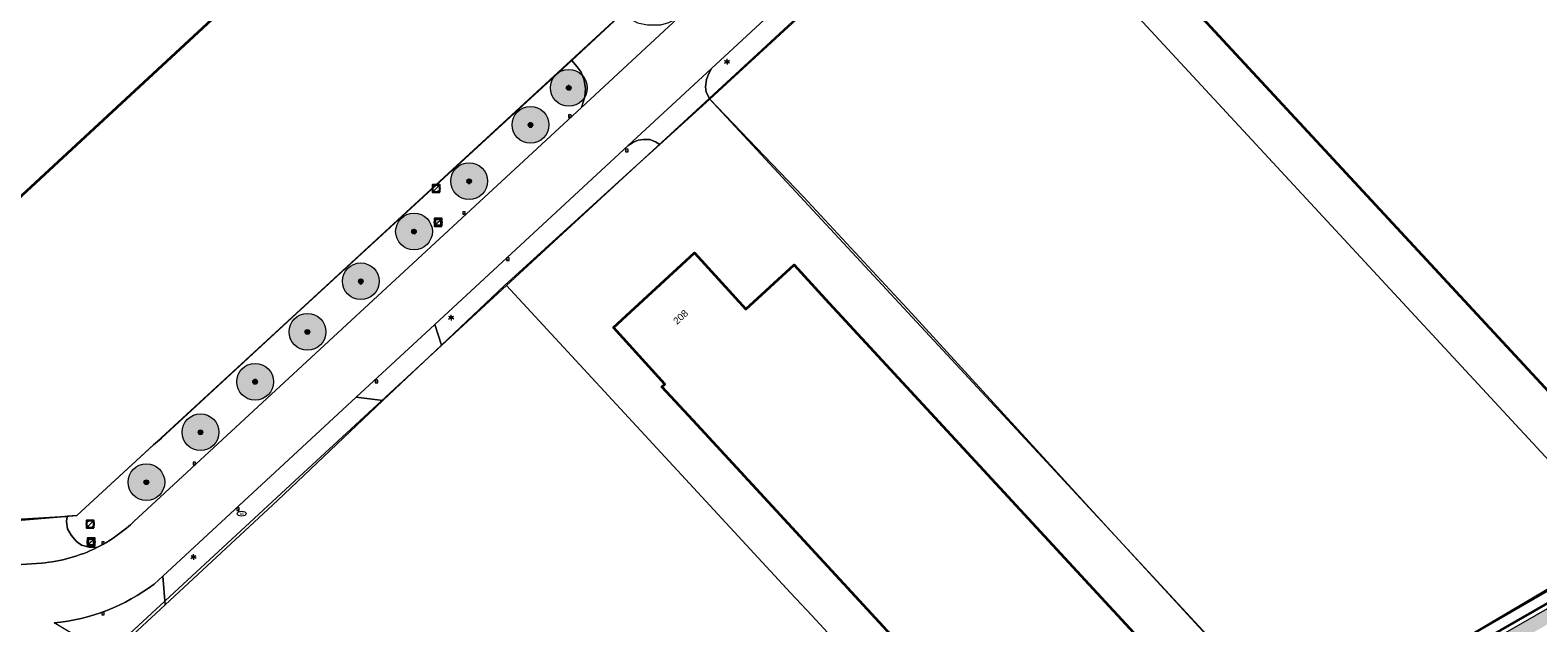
# Model space of a CAD drawing. Header units: metres. Extents: x 163543 to 168130, y 402678 to 405437.
# Tile 47 of 256: x 164161 to 164325, y 403369 to 403433. Entities that reach past the tile are written whole.
import ezdxf
from ezdxf.enums import TextEntityAlignment as Align

# ---------------------------------------------------------------- set-up
doc = ezdxf.new("R2010")
doc.units = ezdxf.units.M
doc.linetypes.add('X-CA190022.004-UO-ALM_Assen$0$AM-AS', pattern=[16, 10, -2, 2, -2])
doc.layers.get('0').update_dxf_attribs({"lineweight": 25})
for name, color, linetype, lineweight in [('X-CA190022.004-UO-ALM_Assen$0$N-WE-AM-AS_WEG-G', 10, 'X-CA190022.004-UO-ALM_Assen$0$AM-AS', 25), ('X-CA190022.004-UO-BGT_Ondergrond$0$GE_201_SHDHek_Lijn_GEM', 253, 'X-CA190022.004-UO-BGT_Ondergrond$0$Hekwerk', 9), ('X-CA190022.004-UO-BGT_Ondergrond$0$GE_260_OSHOVERIGESCHEIDING_Lijn_GEM', 253, 'Continuous', 9), ('X-CA190022.004-UO-BGT_Ondergrond$0$GE_314_WGDRijbaanLokaleweg_Vlak_GEM', 253, 'Continuous', 9), ('X-CA190022.004-UO-BGT_Ondergrond$0$GE_322_WGDInrit_Vlak_GEM', 253, 'Continuous', 9), ('X-CA190022.004-UO-BGT_Ondergrond$0$GE_367_OWGBerm_groenvoorziening_grasenk_GEM', 253, 'Continuous', 9), ('X-CA190022.004-UO-BGT_Ondergrond$0$GE_401_OTDErf_Vlak_GEM', 253, 'Continuous', 9), ('X-CA190022.004-UO-BGT_Ondergrond$0$GE_4502_GBKN_Huisnummer_Lijn_GEM', 7, 'Continuous', 9), ('X-CA190022.004-UO-BGT_Ondergrond$0$GE_601_PNDgrondvlakpand_Vlak_MV_GEM', 34, 'Continuous', 35), ('X-CA190022.004-UO-BGT_Ondergrond$0$GE_861_PALLichtmast_Punt_GEM', 253, 'Continuous', 9), ('X-CA190022.004-UO-BGT_Ondergrond$0$GE_882_PutBrandkraan_Punt_GEM', 253, 'Continuous', 9), ('X-CA190022.004-UO-BGT_Ondergrond$0$GE_885_PutInspectieofRioolput_Punt_GEM', 253, 'Continuous', 9), ('X-CA190022.004-UO-BGT_Ondergrond$0$GE_886_PutKolk_Punt_GEM', 253, 'Continuous', 9), ('X-CA190022.004-UO-BGT_Ondergrond$0$N-WE-RI-PUT_INSPECTIE-S', 253, 'Continuous', 9), ('X-CA190022.004-UO-DWM_Snelfietsroute$0$N-WE-GW-BERM-G', 90, 'Continuous', 18), ('X-CA190022.004-UO-GZM_Werkgrens_v0.2$0$N-WE-KG-GRENS_SYSTEEMGRENS-G', 7, 'X-CA190022.004-UO-GZM_Werkgrens_v0.2$0$KG-OG', 35), ('X-CA190022.004-UO-KAD_Percelen$0$B-WE-KG-GRENS_PERCEEL-GV', 150, 'Continuous', 9), ('X-CA190022.004-UO-WHM_Riolering gemeente_NLCS_v0.1$0$B-WE-RI-PUT-S', 214, 'Continuous', 15)]:
    doc.layers.add(name, color=color, linetype=linetype, lineweight=lineweight)
doc.layers.add('X-CA190022.004-UO-ARC_Arcering$0$N-GV-GR-GRAS-A-200 GRASMENGSEL 01 KRUIDENMENGSEL', color=44, linetype='Continuous', lineweight=18, transparency=0.5)
doc.layers.add('X-CA190022.004-UO-DWM_Beplanting$0$B-WE-GR-BOOM-S AFKOMSTIG UIT BOMENBESTAND GEMEENTE', color=252, linetype='Continuous')
doc.layers.add('X-CA190022.004-UO-DWM_Beplanting$0$N-GV-GR-GRAS-A-200', color=7, linetype='Continuous')
doc.styles.add('X-CA190022.004-UO-BGT_Ondergrond$0$BGT_NAR', font='arial.ttf', dxfattribs={"height": 1})
doc.styles.add('X-CA190022.004-UO-BGT_Ondergrond$0$NLCS-ISO', font='NLCS-ISO.ttf')
doc.linetypes.add('X-CA190022.004-UO-BGT_Ondergrond$0$Hekwerk', pattern='A,5,-1.5,[2,dgnlstyle-Veghel.shx,S=0.007937,R=0,X=0,Y=0],-1.5', length=8)
doc.linetypes.add('X-CA190022.004-UO-GZM_Werkgrens_v0.2$0$KG-OG', pattern='A,5.5,-1.5,[2,NLCS.SHX,S=0.5,R=0,X=0,Y=0],-1.5', length=8.5)

# ---------------------------------------------------------------- blocks, each defined once
blk = doc.blocks.new('X-CA190022.004-UO-BGT_Ondergrond$0$SRI-KOLK-SO')
at = {"color": 0, "linetype": 'ByBlock', "lineweight": 18}
blk.add_lwpolyline([(-1.125, -1.125), (1.125, -1.125), (1.125, 1.125), (-1.125, 1.125)], close=True, dxfattribs=at)
at = {"color": 0, "linetype": 'ByBlock', "lineweight": 18, "style": 'X-CA190022.004-UO-BGT_Ondergrond$0$NLCS-ISO'}
blk.add_text('k', height=1.5, dxfattribs=at).set_placement((0, 0), align=Align.MIDDLE_CENTER)
blk = doc.blocks.new('X-CA190022.004-UO-BGT_Ondergrond$0$IMGEOKolk')
at = {"xscale": 5, "yscale": 5, "zscale": 5}
blk.add_blockref('X-CA190022.004-UO-BGT_Ondergrond$0$SRI-KOLK-SO', (0, 0), dxfattribs=at)
blk = doc.blocks.new('X-CA190022.004-UO-BGT_Ondergrond$0$SKL-WATER_BRANDKRAAN_BRANDPUT-SO')
at = {"color": 0, "linetype": 'ByBlock', "lineweight": 18}
blk.add_ellipse((0, 0), major_axis=(2.5, 0), ratio=0.54, dxfattribs=at)
at = {"color": 0, "linetype": 'ByBlock', "lineweight": 18, "style": 'X-CA190022.004-UO-BGT_Ondergrond$0$NLCS-ISO'}
blk.add_text('bk', height=1.5, dxfattribs=at).set_placement((0.16, 0), align=Align.MIDDLE_CENTER)
blk = doc.blocks.new('X-CA190022.004-UO-BGT_Ondergrond$0$IMGEOBrandkraanput')
at = {"xscale": 5, "yscale": 5, "zscale": 5}
blk.add_blockref('X-CA190022.004-UO-BGT_Ondergrond$0$SKL-WATER_BRANDKRAAN_BRANDPUT-SO', (0, 0), dxfattribs=at)
blk = doc.blocks.new('X-CA190022.004-UO-BGT_Ondergrond$0$SRI-PUT_INSPECTIEPUT_RIOOLPUT-SO')
at = {"color": 0, "linetype": 'ByBlock', "lineweight": 18}
blk.add_lwpolyline([(-1.12, -1.12), (1.12, -1.12), (1.12, 1.12), (-1.12, 1.12)], close=True, dxfattribs=at)
at = {"color": 0, "linetype": 'ByBlock', "lineweight": 18, "style": 'X-CA190022.004-UO-BGT_Ondergrond$0$NLCS-ISO'}
blk.add_text('r', height=1.5, dxfattribs=at).set_placement((0, 0.28), align=Align.MIDDLE_CENTER)
blk = doc.blocks.new('X-CA190022.004-UO-BGT_Ondergrond$0$IMGEOInspectierioolput')
at = {"layer": 'X-CA190022.004-UO-BGT_Ondergrond$0$N-WE-RI-PUT_INSPECTIE-S', "xscale": 10, "yscale": 10, "zscale": 10}
blk.add_blockref('X-CA190022.004-UO-BGT_Ondergrond$0$SRI-PUT_INSPECTIEPUT_RIOOLPUT-SO', (0, 0), dxfattribs=at)
blk = doc.blocks.new('X-CA190022.004-UO-BGT_Ondergrond$0$N-SIE-WEG_LICHTMAST-SO')
h = blk.add_hatch(color=256)
h.paths.add_polyline_path([(1.2, 0.5, 0.658505), (-1.2, 0.5)])
h.paths.add_polyline_path([(-1.2, -0.5, 0.658505), (1.2, -0.5)])
at = {"flags": 128}
for points in [[(-2.2, 1.3), (-1.1, 0.6)], [(-1.2, 0.5), (1.2, 0.5)], [(0, 1.3), (0, 2.5)], [(1.1, 0.6), (2.2, 1.3)], [(-2.2, -1.3), (-1.1, -0.6)], [(-1.2, -0.5), (1.2, -0.5)], [(0, -1.3), (0, -2.5)], [(2.2, -1.3), (1.1, -0.6)]]:
    blk.add_lwpolyline(points, dxfattribs=at)
at = {"ltscale": 0.5}
blk.add_circle((0, 0), 1.27, dxfattribs=at)
at = {"style": 'X-CA190022.004-UO-BGT_Ondergrond$0$NLCS-ISO'}
blk.add_attdef('TYPE', text='', height=1.8, dxfattribs=at).set_placement((0, 2.5), align=Align.BOTTOM_CENTER)
blk = doc.blocks.new('X-CA190022.004-UO-BGT_Ondergrond$0$IMGEOLichtmastpaal')
at = {"xscale": 5, "yscale": 5, "zscale": 5}
blk.add_blockref('X-CA190022.004-UO-BGT_Ondergrond$0$N-SIE-WEG_LICHTMAST-SO', (0, 6.4), dxfattribs=at)
blk = doc.blocks.new('X-CA190022.004-UO-WHM_Riolering gemeente_NLCS_v0.1$0$B-SRI-PUT_BETON-SO')
blk.add_line((-1.41, -1.41), (1.41, 1.41))
at = {"lineweight": -3, "flags": 128}
blk.add_lwpolyline([(2, -2), (2, 2), (-2, 2), (-2, -2)], close=True, dxfattribs=at)
at = {"lineweight": -3}
blk.add_circle((0, 0), 2, dxfattribs=at)
blk = doc.blocks.new('X-CA190022.004-UO-DWM_Beplanting$0$SGR-BOOM_01-SO')
at = {"linetype": 'ByBlock', "lineweight": 18}
h = blk.add_hatch(color=0, dxfattribs=at)
h.dxf.hatch_style = 1
edge = h.paths.add_edge_path()
edge.add_arc((0, 0), 0.25, 0, 360)
at = {"color": 0, "linetype": 'ByBlock', "lineweight": 18}
for radius in [2, 0.25]:
    blk.add_circle((0, 0), radius, dxfattribs=at)
blk = doc.blocks.new('X-CA190022.004-UO-DWM_Beplanting$0$IMGEOBoom')
at = {"transparency": 33554457}
h = blk.add_hatch(color=256, dxfattribs=at)
h.dxf.hatch_style = 1
edge = h.paths.add_edge_path()
edge.add_arc((0, 0), 100, 0, 360)
edge = h.paths.add_edge_path(flags=17)
edge.add_arc((0, 0), 12.5, 0, 360)
h = blk.add_hatch()
h.set_pattern_fill('ANGLE', color=256)
h.set_pattern_definition([(0, (0, 0), (0, 6.985), [5.08, -1.905]), (90, (0, 0), (-6.985, 4e-16), [5.08, -1.905])])
edge = h.paths.add_edge_path(flags=17)
edge.add_arc((0, 0), 12.5, 0, 360)
at = {"layer": 'X-CA190022.004-UO-DWM_Beplanting$0$N-GV-GR-GRAS-A-200'}
h = blk.add_hatch(color=256, dxfattribs=at)
h.dxf.hatch_style = 1
edge = h.paths.add_edge_path(flags=17)
edge.add_arc((0, 0), 12.5, 0, 360)
at = {"xscale": 50, "yscale": 50, "zscale": 50}
blk.add_blockref('X-CA190022.004-UO-DWM_Beplanting$0$SGR-BOOM_01-SO', (0, 0), dxfattribs=at)

msp = doc.modelspace()

# ---------------------------------------------------------------- hatches: boundary and pattern name
at = {"layer": 'X-CA190022.004-UO-ARC_Arcering$0$N-GV-GR-GRAS-A-200 GRASMENGSEL 01 KRUIDENMENGSEL'}
h = msp.add_hatch(dxfattribs=at)
h.set_pattern_fill('AGR-GRAS_02-SO', color=256, scale=0.1, pattern_type=2)
h.set_pattern_definition([(0, (0, 0), (1, 1), [0.25, -0.75]), (0, (0.55, 0.6), (1, 1), [0.25, -0.75]), (90, (0.1, 0.35), (-1, 1), [0.25, -0.75]), (90, (0.5, 0.7), (-1, 1), [0.25, -0.75]), (45, (0.2, 0.7), (0, 1), [0.25, -1.164213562]), (135, (0.55, 0), (-1, 0), [0.25, -1.164213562]), (26.5650512, (0.25, 0.3), (1, 4e-10), [0.25, -1.986067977]), (26.5650512, (0.7, 0.8), (1, 4e-10), [0.25, -1.986067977]), (63.43494882, (0.7, 0), (5e-11, 1), [0.25, -1.986067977]), (63.43494882, (0.25, 0.45), (5e-11, 1), [0.25, -1.986067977]), (63.43494882, (0.6, 0.2), (5e-11, 1), [0.25, -1.986067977]), (116.5650512, (0, 0.55), (-4e-10, 1), [0.25, -1.986067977]), (153.43494882, (0.2, 0.15), (-1, 5e-11), [0.25, -1.986067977])])
edge = h.paths.add_edge_path()
edge.add_line((164426.617, 403420.12), (164425.948, 403421.459))
edge.add_line((164425.948, 403421.459), (164396.651, 403407.199))
edge.add_line((164396.651, 403407.199), (164370.322, 403394.225))
edge.add_line((164370.322, 403394.225), (164348.121, 403382.407))
edge.add_line((164348.121, 403382.407), (164330.425, 403372.846))
edge.add_line((164330.425, 403372.846), (164319.162, 403366.391))
edge.add_line((164319.162, 403366.391), (164296.168, 403352.517))
edge.add_line((164296.168, 403352.517), (164273.361, 403337.807))
edge.add_line((164273.361, 403337.807), (164265.474, 403332.533))
edge.add_line((164265.474, 403332.533), (164256.88, 403326.629))
edge.add_line((164256.88, 403326.629), (164249.633, 403321.48))
edge.add_line((164249.633, 403321.48), (164244.343, 403317.721))
edge.add_line((164244.343, 403317.721), (164240.156, 403314.657))
edge.add_line((164240.156, 403314.657), (164232.707, 403309.203))
edge.add_line((164232.707, 403309.203), (164214.782, 403295.659))
edge.add_line((164214.782, 403295.659), (164201.6, 403285.197))
edge.add_arc((164265.938, 403204.125), 103.5, 128.43539, 130.6698)
edge.add_line((164198.488, 403282.627), (164199.761, 403281.076))
edge.add_line((164199.761, 403281.076), (164205.032, 403285.787))
edge.add_arc((164271.675, 403211.231), 100, 128.43539, 131.79221, ccw=False)
edge.add_line((164209.512, 403289.561), (164215.701, 403294.473))
edge.add_line((164215.701, 403294.473), (164233.603, 403308))
edge.add_line((164233.603, 403308), (164241.042, 403313.446))
edge.add_line((164241.042, 403313.446), (164245.22, 403316.504))
edge.add_line((164245.22, 403316.504), (164250.502, 403320.258))
edge.add_line((164250.502, 403320.258), (164257.739, 403325.399))
edge.add_line((164257.739, 403325.399), (164266.316, 403331.291))
edge.add_line((164266.316, 403331.291), (164274.184, 403336.553))
edge.add_line((164274.184, 403336.553), (164296.962, 403351.244))
edge.add_line((164296.962, 403351.244), (164319.922, 403365.098))
edge.add_line((164319.922, 403365.098), (164331.155, 403371.535))
edge.add_line((164331.155, 403371.535), (164348.829, 403381.085))
edge.add_line((164348.829, 403381.085), (164371.006, 403392.89))
edge.add_line((164371.006, 403392.89), (164397.311, 403405.852))
edge.add_line((164397.311, 403405.852), (164426.617, 403420.12))

# ---------------------------------------------------------------- linework, layer by layer
at = {"layer": 'X-CA190022.004-UO-ALM_Assen$0$N-WE-AM-AS_WEG-G', "linetype": 'X-CA190022.004-UO-ALM_Assen$0$AM-AS', "lineweight": 18, "flags": 128}
msp.add_lwpolyline([(163996.334, 403048.708), (164190.428, 403269.702, -0.0424865), (164203.13, 403281.901, -0.0595078), (164394.91, 403402.509, 0.0046271), (164427.609, 403418.376, -0.1575726), (164448.898, 403421.56, 0.1543806), (164469.795, 403424.552), (164600.315, 403487.369, -0.2096912), (164620.389, 403488.075, 0.2093308), (164640.431, 403488.767), (164764.018, 403548.037, -0.1493007), (164778.457, 403550.23, 0.1996996), (164797.071, 403554.955), (164807.437, 403562.718, 0.0871986), (164813.361, 403569.026, -0.1361873), (164823.414, 403577.842), (165121.427, 403721.534), (165178.772, 403748.854, -0.0276279), (165181.326, 403749.902), (165206.702, 403758.712, -0.2281754), (165222.216, 403756.927, 0.262526), (165239.877, 403756.048), (165316.357, 403794.295, -0.0029559), (165321.66, 403796.908), (165454.676, 403861.474, 0.2337198), (165465.542, 403875.483), (165466.039, 403877.93, -0.1382469), (165476.467, 403898.194), (165483.323, 403905.54), (165502.013, 403925.318, 0.0027008), (165511.627, 403935.531), (165520.324, 403945.455), (165525.692, 403951.366), (165530.615, 403956.367, -0.0678036), (165540.386, 403964.278), (165579.008, 403987.566, 0.2339963), (165587.607, 404001.027, -0.2578877), (165597.631, 404015.262), (165668.806, 404049.862, 0.124118), (165680.965, 404060.093), (165692.91, 404076.671, -0.3303789), (165732.646, 404089.323, 0.1846113), (165745.492, 404089.775), (165892.325, 404151.907, 0.0250674), (165914.878, 404162.813, -0.0107174), (165924.387, 404167.754), (166007.57, 404208.726, -0.0190726), (166018.017, 404213.386, -0.1041134), (166035.06, 404216.38), (166071.364, 404215.162, 0.1209432), (166079.763, 404216.927), (166253.115, 404300.212, 0.1370197), (166261.203, 404307.309, -0.1370657), (166269.294, 404314.407), (166458.055, 404405.053, -0.054959), (166465.293, 404407.596), (166474.012, 404409.62, 0.0551212), (166477.744, 404410.933), (166509.846, 404426.374, 0.0670662), (166514.307, 404429.311, -0.0672773), (166518.783, 404432.256), (166556.669, 404450.44, -0.0173207), (166566.185, 404454.609, 0.016602), (166575.312, 404458.591), (166597.751, 404469.282, 0.132978), (166635.089, 404501.312, -0.0402729), (166645.175, 404513.84), (166648.196, 404517.029, -0.0720275), (166677.02, 404539.8), (166677.246, 404539.931, -0.0893329), (166717.817, 404554.586), (166734.29, 404557.387, 0.1628042), (166748.275, 404564.868, -0.0922499), (166757.883, 404571.874), (166814.895, 404599.135, -0.0323714), (166817.296, 404600.098), (166825.54, 404602.798, 0.083096), (166832.851, 404606.627, -0.0510409), (166841.551, 404611.916), (166891.289, 404635.589, -0.1080349), (166898.777, 404637.334), (166928.242, 404637.739, 0.2092685), (166941.385, 404643.709, -0.0267624), (166980.536, 404682.861, -0.0261981), (167007.229, 404704.425, -0.0199935), (167033.13, 404721.66), (167034.933, 404722.758, -0.0285018), (167071.485, 404742.263), (167095.887, 404753.549, 0.0610789), (167112.435, 404763.813, -0.0163797), (167116.342, 404766.748), (167122.496, 404771.065, -0.0934732), (167132.24, 404775.479), (167140.621, 404777.52, -0.0561779), (167157.198, 404779.63), (167189.731, 404780.099, -0.0912908), (167196.158, 404779.011), (167222.307, 404769.473, 0.2038372), (167236.378, 404770.212, 0.0178262), (167328.832, 404819.552), (167395.677, 404858.349, 0.0312556), (167406.067, 404865.281), (167511.469, 404945.55)], format="xyb", dxfattribs=at)
at = {"layer": 'X-CA190022.004-UO-BGT_Ondergrond$0$GE_201_SHDHek_Lijn_GEM'}
for p, q in [((164225.408, 403435.142), (164219.757, 403429.914)), ((164190.18, 403402.755), (164219.757, 403429.914)), ((164244.941, 403415.139), (164234.797, 403425.741)), ((164256.764, 403402.439), (164244.941, 403415.139)), ((164205.583, 403398.957), (164212.388, 403405.398)), ((164175.088, 403388.839), (164190.18, 403402.755)), ((164278.484, 403378.666), (164256.764, 403402.439)), ((164199.21, 403392.924), (164205.583, 403398.957)), ((164187.725, 403382.052), (164199.21, 403392.924)), ((164174.239, 403388.121), (164165.882, 403380.425)), ((164158.685, 403379.957), (164164.703, 403380.325)), ((164164.85, 403380.338), (164164.703, 403380.325)), ((164165.882, 403380.425), (164164.85, 403380.338)), ((164298.889, 403356.556), (164278.484, 403378.666)), ((164298.889, 403356.556), (164334.793, 403377.305))]:
    msp.add_line(p, q, dxfattribs=at)
at = {"layer": 'X-CA190022.004-UO-BGT_Ondergrond$0$GE_260_OSHOVERIGESCHEIDING_Lijn_GEM'}
for p, q in [((164225.702, 403417.485), (164212.388, 403405.398)), ((164225.74, 403417.52), (164225.702, 403417.485))]:
    msp.add_line(p, q, dxfattribs=at)
at = {"layer": 'X-CA190022.004-UO-BGT_Ondergrond$0$GE_314_WGDRijbaanLokaleweg_Vlak_GEM', "flags": 128}
for points in [[(164171.712, 403379.416), (164172.084, 403379.76), (164220.815, 403424.824), (164231.312, 403434.53), (164251.364, 403453.071), (164259.771, 403460.845), (164260.937, 403461.923), (164269.442, 403469.787), (164301.838, 403499.752), (164302.958, 403500.79), (164306.775, 403504.328), (164315.372, 403512.298), (164341.662, 403536.67)], [(164346.364, 403532.147), (164336.681, 403523.174), (164330.498, 403517.445), (164315.256, 403503.321), (164305.01, 403493.828), (164295.413, 403484.949), (164288.546, 403478.6), (164286.117, 403476.354), (164265.184, 403457.002), (164261.843, 403453.913), (164234.977, 403429.074), (164225.894, 403420.677), (164204.85, 403401.219), (164196.292, 403393.307), (164175.226, 403373.829), (164174.284, 403372.958)], [(164125.606, 403372.668), (164155.516, 403374.781), (164162.03, 403375.241)]]:
    msp.add_lwpolyline(points, dxfattribs=at)
at = {"layer": 'X-CA190022.004-UO-BGT_Ondergrond$0$GE_314_WGDRijbaanLokaleweg_Vlak_GEM'}
for centre, radius, start, end in [((164160.638, 403391.765), 16.587, 296.61246, 311.88515), ((164160.651, 403391.765), 16.581, 274.77128, 296.57234)]:
    msp.add_arc(centre, radius, start, end, dxfattribs=at)
at = {"layer": 'X-CA190022.004-UO-BGT_Ondergrond$0$GE_314_WGDRijbaanLokaleweg_Vlak_GEM', "extrusion": (0, 0, -1)}
msp.add_arc((-164161.555, 403389.649), 20.991, 232.67033, 264.91163, dxfattribs=at)
at = {"layer": 'X-CA190022.004-UO-BGT_Ondergrond$0$GE_322_WGDInrit_Vlak_GEM', "flags": 128}
for points in [[(164231.312, 403434.53), (164220.815, 403424.824), (164221.176, 403425.974), (164221.247, 403426.901), (164221.102, 403427.778), (164220.783, 403428.671), (164220.363, 403429.257), (164219.757, 403429.914), (164225.408, 403435.142), (164225.713, 403434.818), (164226.27, 403434.377), (164226.922, 403434.015), (164227.994, 403433.807), (164229.473, 403433.806), (164230.325, 403434.059), (164231.312, 403434.53)], [(164234.797, 403425.741), (164229.339, 403420.787), (164228.873, 403421.078), (164228.246, 403421.332), (164227.561, 403421.345), (164227.008, 403421.275), (164226.493, 403421.042), (164225.894, 403420.677), (164234.977, 403429.074), (164234.633, 403428.433), (164234.42, 403427.872), (164234.324, 403427.054), (164234.394, 403426.501), (164234.797, 403425.741)], [(164205.583, 403398.957), (164199.21, 403392.924), (164196.292, 403393.307), (164204.85, 403401.219), (164205.583, 403398.957)], [(164162.03, 403375.241), (164155.516, 403374.781), (164156.547, 403375.41), (164157.316, 403376.045), (164157.98, 403376.851), (164158.334, 403377.586), (164158.659, 403378.445), (164158.679, 403379.616), (164158.685, 403379.957), (164164.703, 403380.325), (164164.85, 403380.338), (164164.807, 403380.088), (164164.757, 403379.767), (164164.864, 403378.985), (164165.249, 403378.266)], [(164165.249, 403378.266), (164165.844, 403377.596), (164166.374, 403377.205), (164167.237, 403376.963), (164168.068, 403376.935)], [(164174.284, 403372.958), (164175.226, 403373.829), (164175.49, 403370.704)], [(164175.49, 403370.704), (164169.481, 403365.131), (164163.417, 403368.741)]]:
    msp.add_lwpolyline(points, dxfattribs=at)
at = {"layer": 'X-CA190022.004-UO-BGT_Ondergrond$0$GE_322_WGDInrit_Vlak_GEM', "extrusion": (0, 0, -1)}
msp.add_arc((-164160.651, 403391.765), 16.581, 243.42766, 265.22872, dxfattribs=at)
at = {"layer": 'X-CA190022.004-UO-BGT_Ondergrond$0$GE_322_WGDInrit_Vlak_GEM'}
msp.add_arc((164161.555, 403389.649), 20.991, 275.08837, 307.32967, dxfattribs=at)
at = {"layer": 'X-CA190022.004-UO-BGT_Ondergrond$0$GE_367_OWGBerm_groenvoorziening_grasenk_GEM', "flags": 128}
for points in [[(164264.875, 403453.404), (164234.797, 403425.741), (164234.394, 403426.501), (164234.324, 403427.054), (164234.42, 403427.872), (164234.633, 403428.433), (164234.977, 403429.074), (164261.843, 403453.913), (164264.875, 403453.404)], [(164158.219, 403255.139), (164171.084, 403263.999), (164179.494, 403270.177), (164194.84, 403282.196), (164211.087, 403295.268), (164231.111, 403310.634), (164235.52, 403313.512), (164245.67, 403321.126), (164272.398, 403339.903), (164288.143, 403349.736), (164298.889, 403356.556), (164334.793, 403377.305), (164364.293, 403392.58), (164387.358, 403404.682), (164390.724, 403406.448), (164393.105, 403407.697), (164407.616, 403414.349), (164425.803, 403423.104), (164434.433, 403427.217), (164453.635, 403436.286), (164460.737, 403439.749), (164463.143, 403440.873), (164465.039, 403441.76)], [(164168.068, 403376.935), (164167.237, 403376.963), (164166.374, 403377.205), (164165.844, 403377.596), (164165.249, 403378.266), (164164.864, 403378.985), (164164.757, 403379.767), (164164.807, 403380.088), (164164.85, 403380.338), (164165.882, 403380.425), (164174.239, 403388.121), (164175.088, 403388.839), (164190.18, 403402.755), (164219.757, 403429.914), (164220.363, 403429.257), (164220.783, 403428.671), (164221.102, 403427.778), (164221.247, 403426.901), (164221.176, 403425.974), (164220.815, 403424.824)], [(164220.815, 403424.824), (164172.084, 403379.76), (164171.712, 403379.416)], [(164225.702, 403417.485), (164212.388, 403405.398), (164205.583, 403398.957), (164204.85, 403401.219), (164225.894, 403420.677), (164226.493, 403421.042), (164227.008, 403421.275), (164227.561, 403421.345), (164228.246, 403421.332), (164228.873, 403421.078), (164229.339, 403420.787), (164225.74, 403417.52), (164225.702, 403417.485)], [(164199.21, 403392.924), (164187.725, 403382.052), (164175.49, 403370.704), (164175.226, 403373.829), (164196.292, 403393.307), (164199.21, 403392.924)]]:
    msp.add_lwpolyline(points, dxfattribs=at)
at = {"layer": 'X-CA190022.004-UO-BGT_Ondergrond$0$GE_367_OWGBerm_groenvoorziening_grasenk_GEM', "extrusion": (0, 0, -1)}
msp.add_arc((-164160.638, 403391.765), 16.587, 228.11485, 243.38754, dxfattribs=at)
at = {"layer": 'X-CA190022.004-UO-BGT_Ondergrond$0$GE_401_OTDErf_Vlak_GEM', "flags": 128}
for points in [[(164137.741, 403394.779), (164130.705, 403395.048), (164066.082, 403464.885), (164077.251, 403475.219), (164084.048, 403467.893), (164105.835, 403488.05), (164099.021, 403495.354), (164128.618, 403522.754), (164135.39, 403515.429), (164150.027, 403528.929), (164204.428, 403470.152), (164188.006, 403454.921), (164194.788, 403447.578), (164137.741, 403394.779)], [(164334.793, 403377.305), (164298.889, 403356.556), (164278.484, 403378.666), (164256.764, 403402.439), (164244.941, 403415.139), (164234.797, 403425.741), (164264.875, 403453.404), (164268.419, 403456.527), (164286.725, 403473.698), (164291.383, 403477.618), (164295.701, 403482.042), (164298.016, 403484.078), (164307.024, 403492.153), (164307.75, 403493.209), (164315.215, 403500.186), (164318.159, 403502.685), (164326.85, 403510.791)], [(164305.031, 403508.506), (164291.568, 403496.14), (164275.779, 403481.606), (164264.086, 403471.14), (164260.024, 403466.927), (164255.573, 403463.083), (164254.301, 403461.937), (164250.244, 403458.057), (164241.227, 403449.781), (164236.977, 403445.845), (164225.408, 403435.142), (164219.757, 403429.914), (164190.18, 403402.755), (164175.088, 403388.839), (164174.239, 403388.121), (164165.882, 403380.425), (164164.85, 403380.338), (164164.703, 403380.325), (164158.685, 403379.957)], [(164377.823, 403412.386), (164362.8, 403398.461), (164359.407, 403402.101), (164348.416, 403391.933), (164345.006, 403395.58), (164334.018, 403385.402), (164286.097, 403437.089), (164297.464, 403447.604), (164300.856, 403443.981), (164309.119, 403451.645), (164306.521, 403454.412), (164307.826, 403458.598), (164306.585, 403458.988), (164306.434, 403458.565)], [(164136.649, 403362.597), (164169.481, 403365.131), (164175.49, 403370.704), (164187.725, 403382.052), (164199.21, 403392.924), (164205.583, 403398.957), (164212.388, 403405.398), (164225.702, 403417.485), (164225.74, 403417.52), (164229.339, 403420.787), (164234.797, 403425.741)], [(164234.797, 403425.741), (164244.941, 403415.139), (164256.764, 403402.439), (164278.484, 403378.666), (164298.889, 403356.556), (164288.143, 403349.736), (164272.398, 403339.903), (164245.67, 403321.126), (164235.52, 403313.512), (164231.111, 403310.634), (164211.087, 403295.268), (164194.84, 403282.196), (164179.494, 403270.177), (164171.084, 403263.999), (164158.219, 403255.139)], [(164232.991, 403390.759), (164229.571, 403394.407), (164229.897, 403394.712), (164224.293, 403400.893), (164233.112, 403408.986), (164238.72, 403402.863), (164243.966, 403407.679), (164247.347, 403403.995), (164284.898, 403363.374), (164270.508, 403350.09), (164232.991, 403390.759)]]:
    msp.add_lwpolyline(points, dxfattribs=at)
at = {"layer": 'X-CA190022.004-UO-BGT_Ondergrond$0$GE_601_PNDgrondvlakpand_Vlak_MV_GEM', "flags": 128}
for points in [[(164137.741, 403394.779), (164130.705, 403395.048), (164066.082, 403464.885), (164077.251, 403475.219), (164084.048, 403467.893), (164105.835, 403488.05), (164099.021, 403495.354), (164128.618, 403522.754), (164135.39, 403515.429), (164150.027, 403528.929), (164204.428, 403470.152), (164188.006, 403454.921), (164194.788, 403447.578), (164137.741, 403394.779)], [(164324.941, 403472.921), (164328.248, 403469.259), (164326.527, 403467.702), (164377.823, 403412.386), (164362.8, 403398.461), (164359.407, 403402.101), (164348.416, 403391.933), (164345.006, 403395.58), (164334.018, 403385.402), (164286.097, 403437.089), (164297.464, 403447.604), (164300.856, 403443.981), (164309.119, 403451.645), (164306.521, 403454.412), (164307.826, 403458.598), (164306.585, 403458.988), (164306.434, 403458.565)], [(164247.347, 403403.995), (164284.898, 403363.374), (164270.508, 403350.09), (164232.991, 403390.759), (164229.571, 403394.407), (164229.897, 403394.712), (164224.293, 403400.893), (164233.112, 403408.986), (164238.72, 403402.863), (164243.966, 403407.679), (164247.347, 403403.995)]]:
    msp.add_lwpolyline(points, dxfattribs=at)
at = {"layer": 'X-CA190022.004-UO-DWM_Snelfietsroute$0$N-WE-GW-BERM-G', "flags": 128}
msp.add_lwpolyline([(164198.488, 403282.627, -0.0097498), (164201.6, 403285.197), (164214.782, 403295.659), (164232.707, 403309.203), (164240.156, 403314.657), (164244.343, 403317.721), (164249.633, 403321.48), (164256.88, 403326.629), (164265.474, 403332.533), (164273.361, 403337.807), (164296.168, 403352.517), (164319.162, 403366.391), (164330.425, 403372.846), (164348.121, 403382.407), (164370.322, 403394.225), (164396.651, 403407.199), (164426.052, 403421.511)], format="xyb", dxfattribs=at)
at = {"layer": 'X-CA190022.004-UO-GZM_Werkgrens_v0.2$0$N-WE-KG-GRENS_SYSTEEMGRENS-G', "ltscale": 0.2, "flags": 128}
msp.add_lwpolyline([(164202.447, 403276.261, -0.0070141), (164204.684, 403278.194), (164207.732, 403280.631), (164216.351, 403287.471), (164219.004, 403289.434), (164219.375, 403289.729), (164237.184, 403303.185), (164244.587, 403308.605), (164248.73, 403311.638), (164253.977, 403315.367), (164261.175, 403320.48), (164269.682, 403326.324), (164277.478, 403331.538), (164300.139, 403346.153), (164322.964, 403359.926), (164334.073, 403366.292), (164351.665, 403375.797), (164373.742, 403387.55), (164399.95, 403400.464), (164429.28, 403414.743), (164430.124, 403415.141), (164430.948, 403415.506), (164431.777, 403415.846), (164432.615, 403416.161), (164433.462, 403416.453), (164434.316, 403416.72), (164435.176, 403416.962), (164436.043, 403417.179), (164436.306, 403417.259, -0.0998207), (164451.982, 403417.179, 0.1310872), (164471.53, 403420.948), (164482.533, 403426.243), (164490.693, 403418.8), (164492.586, 403419.707), (164495.404, 403416.53, -0.0101004), (164498.074, 403413.536), (164499.385, 403412.005), (164502.276, 403408.653), (164509.274, 403412.948), (164511.768, 403416.461), (164509.186, 403420.201, -0.1750361), (164509.321, 403422.135, -0.1801291), (164510.517, 403423.431), (164518.825, 403427.315), (164545.03, 403439.927), (164571.695, 403452.754), (164577.955, 403456.064), (164591.472, 403464.142), (164595.446, 403466.159), (164599.431, 403468.182), (164600.854, 403468.863), (164605.94, 403471.242), (164622.016, 403477.758), (164627.273, 403479.889), (164631.947, 403481.905), (164633.267, 403482.539, 0.0847777), (164642.609, 403485.38), (164759.332, 403541.386), (164770.974, 403544.815), (164773.272, 403545.397), (164787.887, 403542.29), (164789.899, 403542.38), (164793.252, 403543.048), (164800.24, 403546.814), (164803.671, 403549.366), (164804.774, 403550.36), (164806.983, 403547.387), (164807.907, 403546.199), (164811.87, 403549.281), (164810.953, 403550.46), (164809.512, 403552.406), (164808.343, 403553.575), (164810.024, 403555.089), (164807.827, 403558.012), (164809.834, 403559.516, 0.0871986), (164816.707, 403566.833, -0.1361887), (164825.151, 403574.239), (164897.952, 403609.34), (164931.093, 403625.32), (165054.784, 403684.96), (165123.155, 403717.926), (165148.566, 403730.033), (165175.654, 403740.478), (165188.146, 403744.824), (165187.632, 403748.092), (165185.258, 403754.932), (165180.038, 403753.689, 0.0278458), (165177.051, 403752.466), (165119.698, 403725.141), (165051.309, 403692.167), (164927.618, 403632.527), (164894.477, 403616.547), (164821.676, 403581.445, 0.1361887), (164810.016, 403571.218, -0.0871986), (164805.039, 403565.919), (164803.02, 403564.408), (164799.415, 403569.204), (164798.615, 403568.604), (164797.815, 403568.006), (164797.216, 403568.806), (164793.371, 403565.926), (164793.97, 403565.126), (164792.376, 403563.932), (164795.885, 403559.064, -0.2015476), (164780.097, 403554.057, 0.0756556), (164771.169, 403553.982, -0.0097546), (164764.075, 403552.536), (164754.286, 403547.799), (164747.474, 403544.606), (164708.34, 403525.583), (164686.218, 403515.365), (164675.148, 403509.865), (164663.524, 403504.258), (164644.327, 403495.071), (164639.493, 403492.723), (164638.201, 403492.127, -0.2018183), (164621.846, 403491.8, 0.2094979), (164598.58, 403490.973), (164556.157, 403470.566), (164536.299, 403461.008), (164516.318, 403451.408), (164508.232, 403447.512), (164500.187, 403443.642), (164497.203, 403443.008), (164495.09, 403442.274, 0.1307945), (164492.913, 403444.811), (164488.435, 403447.885), (164494.899, 403449.835), (164490.315, 403452.233), (164484.484, 403450.597, -0.0764268), (164479.748, 403454.723), (164478.799, 403455.857), (164474.918, 403452.962), (164457.343, 403473.566), (164451.257, 403468.374), (164465.519, 403451.653, -0.4842969), (164464.817, 403448.113), (164461.416, 403446.394), (164463.893, 403441.77), (164464.916, 403439.614), (164433.017, 403424.683, 0.0516596), (164425.3, 403421.703), (164396.431, 403407.648), (164370.094, 403394.67), (164347.884, 403382.848), (164330.182, 403373.283), (164318.908, 403366.822), (164295.903, 403352.941), (164273.086, 403338.225), (164265.193, 403332.947), (164256.594, 403327.039), (164249.344, 403321.888), (164244.05, 403318.127), (164239.86, 403315.06), (164232.409, 403309.604), (164214.476, 403296.054), (164201.289, 403285.589, 0.0121311), (164197.414, 403282.357)], format="xyb", close=True, dxfattribs=at)
at = {"layer": 'X-CA190022.004-UO-KAD_Percelen$0$B-WE-KG-GRENS_PERCEEL-GV', "flags": 128}
for points in [[(164203.337, 403482.614), (164125.348, 403566.768), (164022.925, 403472.093), (164023.261, 403458.91), (164123.292, 403376.825), (164165.882, 403380.425), (164237.134, 403446.038)], [(164311.58, 403496.822), (164264.282, 403453.13), (164282.37, 403433.616), (164324.83, 403387.806), (164333.442, 403378.516), (164334.483, 403377.392), (164337.189, 403378.787), (164393.545, 403407.844), (164388.35, 403413.494), (164373.258, 403429.906), (164359.209, 403445.155), (164345.484, 403460.052), (164342.041, 403463.786)], [(164334.483, 403377.392), (164333.442, 403378.516), (164324.83, 403387.806), (164282.37, 403433.616), (164264.282, 403453.13), (164234.727, 403425.796), (164273.326, 403384.211), (164282.069, 403374.792), (164299.052, 403356.496)], [(164282.069, 403374.792), (164273.326, 403384.211), (164234.727, 403425.796), (164212.653, 403405.463), (164234.809, 403381.503), (164243.593, 403372.003), (164245.885, 403369.524), (164273.154, 403340.046), (164299.052, 403356.496)]]:
    msp.add_lwpolyline(points, close=True, dxfattribs=at)
for points in [[(164156.877, 403364.062), (164168.8, 403364.933), (164171.143, 403367.101), (164182.753, 403377.839), (164190.554, 403385.054), (164212.653, 403405.463), (164234.727, 403425.796), (164264.282, 403453.13), (164311.58, 403496.822), (164330.627, 403514.464), (164348.279, 403530.814), (164362.42, 403530.213), (164339.939, 403554.537), (164339.38, 403540.411), (164320.944, 403523.34), (164302.68, 403506.429), (164291.64, 403496.19), (164237.134, 403446.038), (164165.882, 403380.425), (164123.292, 403376.825)], [(164158.502, 403255.366), (164165.88, 403260.323), (164165.964, 403260.38), (164173.354, 403265.538), (164178.172, 403269.146), (164211.161, 403295.172), (164213.433, 403296.956), (164231.526, 403310.793), (164233.7, 403312.125), (164245.795, 403321.035), (164255.91, 403328.301), (164273.154, 403340.046), (164245.885, 403369.524), (164243.593, 403372.003), (164234.809, 403381.503), (164212.653, 403405.463), (164190.554, 403385.054), (164182.753, 403377.839), (164171.143, 403367.101), (164168.8, 403364.933), (164156.877, 403364.062)], [(164334.483, 403377.392), (164299.052, 403356.496), (164273.154, 403340.046), (164255.91, 403328.301), (164245.795, 403321.035), (164233.7, 403312.125), (164231.526, 403310.793), (164213.433, 403296.956), (164211.161, 403295.172), (164178.172, 403269.146), (164173.354, 403265.538), (164165.964, 403260.38), (164165.88, 403260.323), (164158.502, 403255.366)]]:
    msp.add_lwpolyline(points, dxfattribs=at)

# ---------------------------------------------------------------- block references
at = {"layer": 'X-CA190022.004-UO-BGT_Ondergrond$0$GE_861_PALLichtmast_Punt_GEM', "xscale": 0.025, "yscale": 0.025, "zscale": 0.025}
for p in [(164236.675, 403429.633), (164206.636, 403401.801), (164178.582, 403375.748)]:
    msp.add_blockref('X-CA190022.004-UO-BGT_Ondergrond$0$IMGEOLichtmastpaal', p, dxfattribs=at)
at = {"layer": 'X-CA190022.004-UO-BGT_Ondergrond$0$GE_882_PutBrandkraan_Punt_GEM', "xscale": 0.04, "yscale": 0.04, "zscale": 0.02}
msp.add_blockref('X-CA190022.004-UO-BGT_Ondergrond$0$IMGEOBrandkraanput', (164183.83, 403380.62), dxfattribs=at)
at = {"layer": 'X-CA190022.004-UO-BGT_Ondergrond$0$GE_885_PutInspectieofRioolput_Punt_GEM', "xscale": 0.025, "yscale": 0.025, "zscale": 0.025}
for p in [(164205.211, 403412.323), (164167.423, 403377.541)]:
    msp.add_blockref('X-CA190022.004-UO-BGT_Ondergrond$0$IMGEOInspectierioolput', p, dxfattribs=at)
at = {"layer": 'X-CA190022.004-UO-BGT_Ondergrond$0$GE_886_PutKolk_Punt_GEM', "xscale": 0.025, "yscale": 0.025, "zscale": 0.025}
for p in [(164219.56, 403423.875), (164225.748, 403420.134), (164208.034, 403413.332), (164212.797, 403408.303), (164198.5, 403395.007), (164178.668, 403386.087), (164183.424, 403381.108), (164168.727, 403377.426), (164168.727, 403369.76)]:
    msp.add_blockref('X-CA190022.004-UO-BGT_Ondergrond$0$IMGEOKolk', p, dxfattribs=at)
at = {"layer": 'X-CA190022.004-UO-DWM_Beplanting$0$B-WE-GR-BOOM-S AFKOMSTIG UIT BOMENBESTAND GEMEENTE', "xscale": 0.02, "yscale": 0.02, "zscale": 0.02}
for p in [(164219.437, 403426.952), (164215.272, 403422.928), (164208.59, 403416.802), (164202.589, 403411.324), (164196.794, 403405.906), (164190.985, 403400.399), (164185.29, 403394.975), (164179.344, 403389.477), (164173.452, 403384.04)]:
    msp.add_blockref('X-CA190022.004-UO-DWM_Beplanting$0$IMGEOBoom', p, dxfattribs=at)
at = {"layer": 'X-CA190022.004-UO-WHM_Riolering gemeente_NLCS_v0.1$0$B-WE-RI-PUT-S', "xscale": 0.2, "yscale": 0.2, "zscale": 0.2}
for p in [(164204.992, 403416), (164205.216, 403412.32), (164167.344, 403379.488), (164167.424, 403377.536)]:
    msp.add_blockref('X-CA190022.004-UO-WHM_Riolering gemeente_NLCS_v0.1$0$B-SRI-PUT_BETON-SO', p, dxfattribs=at)

# ---------------------------------------------------------------- texts
at = {"layer": 'X-CA190022.004-UO-BGT_Ondergrond$0$GE_4502_GBKN_Huisnummer_Lijn_GEM', "style": 'X-CA190022.004-UO-BGT_Ondergrond$0$BGT_NAR'}
msp.add_text('208', height=0.75, rotation=42.5, dxfattribs=at).set_placement((164231.617, 403402.016), align=Align.MIDDLE_CENTER)

doc.saveas('drawing.dxf')
